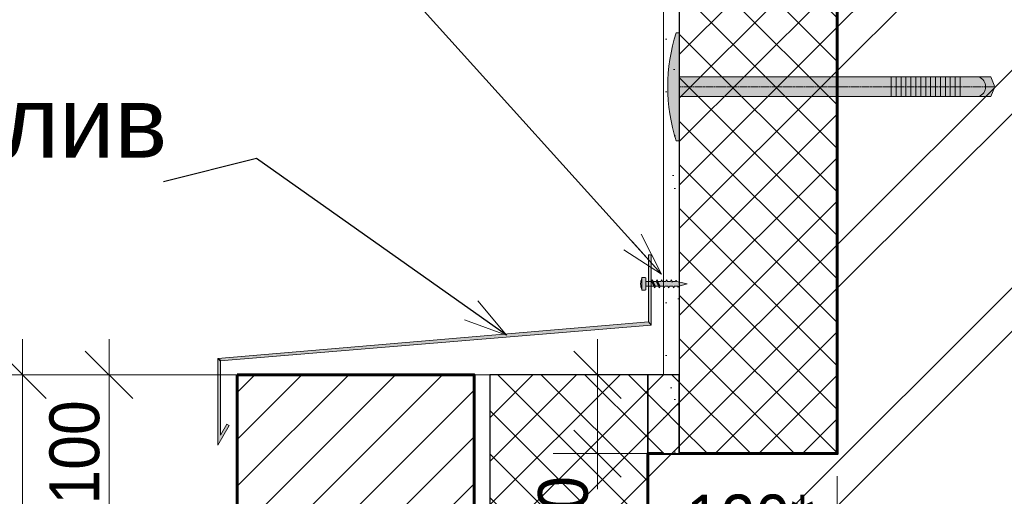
# Model space of a CAD drawing. Header units: millimetres. Extents: x 807321 to 843339, y 429826 to 458563.
# Tile 13 of 18: x 838046 to 838669, y 446008 to 446311. Entities that reach past the tile are written whole.
import ezdxf

# ---------------------------------------------------------------- set-up
doc = ezdxf.new("R2010")
doc.units = ezdxf.units.MM
doc.header["$MEASUREMENT"] = 0
doc.set_wipeout_variables(frame=1)
for name, pattern in [('GESTRICHELT', [0.75, 0.5, -0.25]), ('Wipeout_Contour', [1000, 0, -1000]), ('Разомкнутая', [158.74999523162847, 95.24999856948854, -63.49999666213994])]:
    doc.linetypes.add(name, pattern=pattern)
for name, color, linetype, lineweight in [('- 2D четрежи_Ном._пера__1', 7, 'Continuous', 15), ('- 2D четрежи_Ном._пера__19', 255, 'Continuous', 0), ('- 2D четрежи_Ном._пера__21', 7, 'Continuous', 30), ('1 Молдинги_Ном._пера__1', 7, 'Continuous', 15), ('1 Молдинги_Ном._пера__41', 7, 'Continuous', 60), ('1_Утеплитель_Ном._пера__1', 7, 'Continuous', 15), ('1_Утеплитель_Ном._пера__120', 7, 'Continuous', 5), ('Аннотация - Выносная Надпись.Фасад фрагмент_Ном._пера__1', 7, 'Continuous', 15), ('Конструктив - Стены Несущие_Ном._пера__1', 7, 'Continuous', 15), ('Конструктив - Стены Несущие_Ном._пера__120', 7, 'Continuous', 5), ('Конструктив - Стены Несущие_Ном._пера__41', 7, 'Continuous', 60), ('Новый_Конструктив - Стены Несущие_Ном._пера__1', 7, 'Continuous', 15), ('Новый_Конструктив - Стены Несущие_Ном._пера__21', 7, 'Continuous', 30), ('Размер - Общий_Ном._пера__1', 7, 'Continuous', 15), ('Размер - Отметка Уровня_Ном._пера__120', 7, 'Continuous', 5)]:
    doc.layers.add(name, color=color, linetype=linetype, lineweight=lineweight)
for name, color, linetype in [('1_Утеплитель', 7, 'Continuous'), ('Конструктив - Стены Несущие', 7, 'Continuous'), ('Размер - Общий', 7, 'Continuous')]:
    doc.layers.add(name, color=color, linetype=linetype)
doc.layers.add('Конструктив - Стены Несущие_Ном._пера__81', color=7, linetype='Continuous', lineweight=20, true_color=0x6a6a6a)
doc.layers.add('Новый_Конструктив - Стены Несущие_Ном._пера__62', color=7, linetype='Continuous', lineweight=25, true_color=0xaaaaaa)
doc.styles.add('СГЕНЕРИР_СТИЛЬ_1', font='arial.ttf')
doc.styles.add('СГЕНЕРИР_СТИЛЬ_2', font='arial.ttf', dxfattribs={"width": 0.9})
doc.styles.add('СГЕНЕРИР_СТИЛЬ_3', font='arial.ttf', dxfattribs={"width": 0.9})
doc.dimstyles.new('СГЕНЕРИР_СТИЛЬ__1', dxfattribs={"dimtxt": 31.49999856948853, "dimasz": 28.5, "dimexe": 0.18, "dimexo": 200, "dimgap": 0, "dimtad": 1, "dimdec": 0, "dimzin": 0, "dimdsep": 46, "dimtxsty": 'СГЕНЕРИР_СТИЛЬ_3', "dimblk": 'ARROWHEAD_6', "dimblk1": 'ARROWHEAD_6', "dimblk2": 'ARROWHEAD_6', "dimcen": 0.09, "dimclrd": 7, "dimclre": 7, "dimclrt": 7, "dimazin": 0, "dimtfac": 1, "dimtdec": 4, "dimtmove": 0, "dimatfit": 3, "dimfxl": 1, "dimtolj": 1, "dimtzin": 0, "dimarcsym": 0})
doc.dimstyles.new('СГЕНЕРИР_СТИЛЬ__10', dxfattribs={"dimtxt": 0.18, "dimasz": 27.36, "dimexe": 0.18, "dimexo": 0.0625, "dimgap": 0, "dimtad": 0, "dimtih": 1, "dimtoh": 1, "dimdec": 4, "dimzin": 0, "dimdsep": 46, "dimcen": 0.09, "dimadec": 0, "dimazin": 0, "dimtfac": 1, "dimtdec": 4, "dimtmove": 0, "dimatfit": 3, "dimldrblk": 'ARROWHEAD_3', "dimfxl": 1, "dimtolj": 1, "dimtzin": 0, "dimarcsym": 0})
doc.dimstyles.new('СГЕНЕРИР_СТИЛЬ__2', dxfattribs={"dimtxt": 31.49999856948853, "dimasz": 28.5, "dimexe": 0.18, "dimexo": 50, "dimgap": 0, "dimtad": 1, "dimdec": 0, "dimzin": 0, "dimdsep": 46, "dimtxsty": 'СГЕНЕРИР_СТИЛЬ_3', "dimblk": 'ARROWHEAD_6', "dimblk1": 'ARROWHEAD_6', "dimblk2": 'ARROWHEAD_6', "dimcen": 0.09, "dimclrd": 7, "dimclre": 7, "dimclrt": 7, "dimazin": 0, "dimtfac": 1, "dimtdec": 4, "dimtmove": 0, "dimatfit": 3, "dimfxl": 1, "dimtolj": 1, "dimtzin": 0, "dimarcsym": 0})
doc.dimstyles.new('СГЕНЕРИР_СТИЛЬ__3', dxfattribs={"dimtxt": 31.49999856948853, "dimasz": 28.5, "dimexe": 0.18, "dimexo": 50, "dimgap": 0, "dimtad": 1, "dimtih": 1, "dimtoh": 1, "dimdec": 0, "dimzin": 0, "dimdsep": 46, "dimtxsty": 'СГЕНЕРИР_СТИЛЬ_3', "dimblk": 'ARROWHEAD_6', "dimblk1": 'ARROWHEAD_6', "dimblk2": 'ARROWHEAD_6', "dimcen": 0.09, "dimclrd": 7, "dimclre": 7, "dimclrt": 7, "dimazin": 0, "dimtfac": 1, "dimtdec": 4, "dimtmove": 2, "dimatfit": 3, "dimfxl": 1, "dimtolj": 1, "dimtzin": 0, "dimarcsym": 0})
pattern_1 = [(44.99999999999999, (0, 52.5), (-16.70539770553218, 16.70539770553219), [0, -15.75, 0, -23.625]), (109.9999999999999, (52.5, 52.5), (22.20023816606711, 8.080225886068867), [0, -11.55, 0, -19.95])]
pattern_2 = [(44.99999999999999, (0, 0), (-13.78858172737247, 13.78858172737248), []), (135.0000000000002, (0, 0), (13.78858172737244, 13.78858172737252), [])]

# ---------------------------------------------------------------- blocks, each defined once
blk = doc.blocks.new('*D8')
at = {"layer": 'Размер - Общий_Ном._пера__1', "color": 7, "linetype": 'Continuous', "lineweight": 15, "transparency": 16777216}
for p, q in [((838047.4397557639, 446085.5419326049), (838047.4397557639, 446108.0419326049)), ((838062.4397557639, 446070.5419326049), (838032.4397557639, 446100.5419326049)), ((838247.4397557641, 446085.5419326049), (838019.3147557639, 446085.5419326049)), ((838047.4397557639, 445785.5418289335), (838047.4397557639, 446085.5419326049)), ((838032.4397557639, 445800.5418289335), (838062.4397557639, 445770.5418289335)), ((838247.4397557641, 445785.5418289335), (838019.3147557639, 445785.5418289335)), ((838047.4397557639, 445763.0418289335), (838047.4397557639, 445785.5418289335))]:
    blk.add_line(p, q, dxfattribs=at)
at = {"layer": 'Размер - Общий_Ном._пера__1', "color": 7, "lineweight": 15, "transparency": 16777216, "insert": (838041.6881491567, 445903.1070060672), "char_height": 31.49999856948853, "attachment_point": 7, "rotation": 90, "style": 'СГЕНЕРИР_СТИЛЬ_2'}
blk.add_mtext('\\A1;300', dxfattribs=at)
blk = doc.blocks.new('ARROWHEAD_6')
at = {"color": 0, "linetype": 'Continuous', "lineweight": 0}
for p, q in [((-0.5, -0.5), (0.5, 0.5)), ((0, 0), (-1, 0))]:
    blk.add_line(p, q, dxfattribs=at)
blk = doc.blocks.new('*D12')
at = {"layer": 'Размер - Общий_Ном._пера__1', "color": 7, "linetype": 'Continuous', "lineweight": 15, "transparency": 16777216}
for p, q in [((838102.2649905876, 446085.5419326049), (838102.2649905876, 446108.0419326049)), ((838117.2649905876, 446070.5419326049), (838087.2649905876, 446100.5419326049)), ((838152.2649905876, 446085.5419326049), (838074.1399905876, 446085.5419326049)), ((838102.2649905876, 445985.9085556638), (838102.2649905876, 446085.5419326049)), ((838087.2649905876, 446000.9085556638), (838117.2649905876, 445970.9085556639)), ((838152.2649905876, 445985.9085556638), (838074.1399905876, 445985.9085556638))]:
    blk.add_line(p, q, dxfattribs=at)
at = {"layer": 'Размер - Общий_Ном._пера__1', "color": 7, "lineweight": 15, "transparency": 16777216, "insert": (838096.4922902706, 446003.2903694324), "char_height": 31.49999856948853, "attachment_point": 7, "rotation": 90, "style": 'СГЕНЕРИР_СТИЛЬ_2'}
blk.add_mtext('\\A1;100', dxfattribs=at)
blk = doc.blocks.new('*D13')
at = {"layer": 'Размер - Общий_Ном._пера__1', "color": 7, "linetype": 'Continuous', "lineweight": 15, "transparency": 16777216}
for p, q in [((838443.4054984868, 445943.1929684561), (838443.4054984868, 446021.3179684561)), ((838563.4054987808, 445943.1929684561), (838563.4054987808, 446021.3179684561)), ((838458.4054984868, 445986.3179684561), (838428.4054984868, 445956.3179684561)), ((838548.4054987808, 445956.3179684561), (838578.4054987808, 445986.3179684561)), ((838420.9054984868, 445971.3179684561), (838443.4054984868, 445971.3179684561)), ((838443.4054984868, 445971.3179684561), (838563.4054987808, 445971.3179684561)), ((838563.4054987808, 445971.3179684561), (838585.9054987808, 445971.3179684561))]:
    blk.add_line(p, q, dxfattribs=at)
at = {"layer": 'Размер - Общий_Ном._пера__1', "color": 7, "lineweight": 15, "transparency": 16777216, "insert": (838467.532794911, 445977.6478118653), "char_height": 31.49999856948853, "attachment_point": 7, "style": 'СГЕНЕРИР_СТИЛЬ_2'}
blk.add_mtext('\\A1;120*', dxfattribs=at)
blk = doc.blocks.new('*D14')
at = {"layer": 'Размер - Общий_Ном._пера__1', "color": 7, "linetype": 'Continuous', "lineweight": 15, "transparency": 16777216}
for p, q in [((838411.632549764, 446085.5419326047), (838411.632549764, 446108.0419326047)), ((838426.632549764, 446070.5419326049), (838396.632549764, 446100.5419326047)), ((838461.632549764, 446085.5419326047), (838383.507549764, 446085.5419326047)), ((838411.632549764, 446035.5419326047), (838411.632549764, 446085.5419326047)), ((838396.632549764, 446050.5419326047), (838426.632549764, 446020.5419326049)), ((838461.632549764, 446035.5419326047), (838383.507549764, 446035.5419326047)), ((838411.632549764, 446013.0419326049), (838411.632549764, 446035.5419326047))]:
    blk.add_line(p, q, dxfattribs=at)
at = {"layer": 'Размер - Общий_Ном._пера__1', "color": 7, "lineweight": 15, "transparency": 16777216, "insert": (838405.859849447, 445977.2954325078), "char_height": 31.49999856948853, "attachment_point": 7, "rotation": 90, "style": 'СГЕНЕРИР_СТИЛЬ_2'}
blk.add_mtext('\\A1;50', dxfattribs=at)
blk = doc.blocks.new('ARROWHEAD_3')
at = {"color": 0, "linetype": 'Continuous', "lineweight": 0}
blk.add_line((0, 0), (-1, 0), dxfattribs=at)
at = {"color": 0, "linetype": 'Continuous', "lineweight": 0, "flags": 128}
blk.add_lwpolyline([(-1, 0.2679), (0, 0), (-1, -0.2679)], dxfattribs=at)

msp = doc.modelspace()

# ---------------------------------------------------------------- hatches: boundary and pattern name
at = {"layer": '- 2D четрежи_Ном._пера__21', "linetype": 'Continuous', "lineweight": 0, "true_color": 0x3f3f3f}
for points in [[(838443.8645037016, 446119.021376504), (838443.8645037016, 446161.4925507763), (838445.5832517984, 446161.4925507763), (838445.583252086, 446117.038220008)], [(838171.1591060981, 446095.8483450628), (838172.6332107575, 446094.4173971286), (838445.583252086, 446117.038220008), (838443.8645037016, 446119.021376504)], [(838171.1591060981, 446095.8483450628), (838171.1591060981, 446040.8280096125), (838178.4179754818, 446053.3678354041), (838176.9304710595, 446054.2288988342), (838172.8778561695, 446047.2279369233), (838172.8778561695, 446094.722958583)]]:
    msp.add_hatch(color=250, dxfattribs=at).paths.add_polyline_path(points)
at = {"layer": 'Конструктив - Стены Несущие_Ном._пера__81', "linetype": 'Continuous', "lineweight": 20, "true_color": 0x6a6a6a}
h = msp.add_hatch(dxfattribs=at)
h.set_pattern_fill('ЛИНИИ_НАКЛОННЫЕ_ДВОЙНЫЕ__28', color=251, style=0, pattern_type=2)
h.set_pattern_definition([(44.99999999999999, (0, 0), (-68.94290863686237, 68.94290863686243), []), (44.99999999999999, (-13.78858172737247, 13.78858172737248), (-68.94290863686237, 68.94290863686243), [])])
h.paths.add_polyline_path([(838563.4055028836, 446505.9496122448), (838563.4054987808, 446035.5419326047), (838443.4054984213, 446035.5419323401), (838443.4055004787, 445103.0204114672), (839203.4055019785, 445077.5455510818), (839203.4055019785, 446505.9496122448)])

# ---------------------------------------------------------------- linework, layer by layer
at = {"layer": '- 2D четрежи_Ном._пера__1', "color": 7, "linetype": 'Continuous', "lineweight": 15}
for p, q in [((838597.5618340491, 446261.9273994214), (838597.5618340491, 446274.4073994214)), ((838600.6818340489, 446261.9273994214), (838600.6818340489, 446274.4073994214)), ((838603.8018340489, 446261.9273994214), (838603.8018340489, 446274.4073994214)), ((838606.921834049, 446261.9273994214), (838606.921834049, 446274.4073994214)), ((838610.0418340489, 446261.9273994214), (838610.0418340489, 446274.4073994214)), ((838613.1618340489, 446261.9273994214), (838613.1618340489, 446274.4073994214)), ((838616.281834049, 446261.9273994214), (838616.281834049, 446274.4073994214)), ((838619.401834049, 446261.9273994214), (838619.401834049, 446274.4073994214)), ((838622.5218340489, 446261.9273994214), (838622.5218340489, 446274.4073994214)), ((838625.6418340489, 446261.9273994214), (838625.6418340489, 446274.4073994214)), ((838628.761834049, 446261.9273994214), (838628.761834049, 446274.4073994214)), ((838631.881834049, 446261.9273994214), (838631.881834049, 446274.4073994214)), ((838635.0018340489, 446261.9273994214), (838635.0018340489, 446274.4073994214)), ((838638.1218340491, 446261.9273994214), (838638.1218340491, 446274.4073994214)), ((838641.2418340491, 446261.9273994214), (838641.2418340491, 446274.4073994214)), ((838439.7646862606, 446146.9684543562), (838439.7646862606, 446139.4128988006)), ((838442.2790408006, 446144.5906765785), (838442.2790408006, 446141.7906765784)), ((838445.7771384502, 446144.5906765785), (838447.8213119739, 446140.5906765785)), ((838446.2382346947, 446145.7906765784), (838448.2824082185, 446141.7906765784)), ((838446.2382346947, 446145.7906765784), (838447.8213119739, 446140.5906765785))]:
    msp.add_line(p, q, dxfattribs=at)
at = {"layer": '- 2D четрежи_Ном._пера__1', "color": 7, "linetype": 'Continuous', "lineweight": 15, "flags": 128}
for points in [[(838443.8645037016, 446119.021376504), (838443.8645037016, 446161.4925507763), (838445.5832517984, 446161.4925507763), (838445.583252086, 446117.038220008)], [(838171.1591060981, 446095.8483450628), (838172.6332107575, 446094.4173971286), (838445.583252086, 446117.038220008), (838443.8645037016, 446119.021376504)], [(838171.1591060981, 446095.8483450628), (838171.1591060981, 446040.8280096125), (838178.4179754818, 446053.3678354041), (838176.9304710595, 446054.2288988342), (838172.8778561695, 446047.2279369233), (838172.8778561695, 446094.722958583)]]:
    msp.add_lwpolyline(points, close=True, dxfattribs=at)
at = {"layer": '- 2D четрежи_Ном._пера__1', "color": 7, "linetype": 'Continuous', "lineweight": 15}
msp.add_arc((838650.6974433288, 446268.1740153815), 6.675264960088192, 290.6445890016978, 69.03563399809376, dxfattribs=at)
at = {"layer": '1 Молдинги_Ном._пера__1', "color": 7, "linetype": 'Continuous', "lineweight": 15}
for p, q in [((838183.4054995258, 446085.5419326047), (838183.4054995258, 445984.9085556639)), ((838333.4054987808, 446085.5419326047), (838183.4054995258, 446085.5419326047))]:
    msp.add_line(p, q, dxfattribs=at)
at = {"layer": 'Конструктив - Стены Несущие_Ном._пера__1', "color": 7, "linetype": 'Continuous', "lineweight": 15}
msp.add_line((838443.4054984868, 446035.5419326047), (838443.4055000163, 445103.0204114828), dxfattribs=at)
at = {"layer": 'Конструктив - Стены Несущие_Ном._пера__41', "color": 7, "linetype": 'Continuous', "lineweight": 60, "flags": 128}
msp.add_lwpolyline([(838563.4055028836, 446505.9496122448), (838563.4054987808, 446035.5419326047), (838443.4054984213, 446035.5419323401), (838443.4055004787, 445103.0204114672), (839203.4055019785, 445077.5455510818), (839203.4055019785, 446505.9496122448)], close=True, dxfattribs=at)
at = {"layer": 'Новый_Конструктив - Стены Несущие_Ном._пера__1', "color": 7, "linetype": 'Continuous', "lineweight": 15}
msp.add_line((838563.4055044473, 446505.9496122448), (838563.4055044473, 446035.5419326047), dxfattribs=at)
at = {"layer": 'Размер - Отметка Уровня_Ном._пера__120', "color": 7, "linetype": 'Разомкнутая', "lineweight": 5}
msp.add_line((838333.4054987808, 446085.5419326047), (838343.405487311, 446085.5419326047), dxfattribs=at)

# ---------------------------------------------------------------- texts
at = {"layer": 'Аннотация - Выносная Надпись.Фасад фрагмент_Ном._пера__1', "color": 7, "linetype": 'Continuous', "lineweight": 15, "insert": (838047.7369024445, 446222.6049743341), "char_height": 45, "attachment_point": 8, "style": 'СГЕНЕРИР_СТИЛЬ_1'}
msp.add_mtext('\\A1;Отлив', dxfattribs=at)

# ---------------------------------------------------------------- dimensions: what is measured, and where the dimension line sits
at = {"layer": 'Размер - Общий', "color": 7, "linetype": 'Continuous', "lineweight": 15}
dim = msp.add_linear_dim(base=(838102.2649905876, 446085.5419326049), p1=(838183.6237319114, 445985.9085556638), p2=(838183.6237319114, 446085.5419326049), angle=90, dimstyle='СГЕНЕРИР_СТИЛЬ__2', dxfattribs=at)
dim.commit()
dim.dimension.update_dxf_attribs({"geometry": '*D12', "text_midpoint": (838080.2149919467, 446039.2490367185), "dimtype": 160, "text_rotation": 90})

# ---------------------------------------------------------------- leaders
at = {"layer": 'Аннотация - Выносная Надпись.Фасад фрагмент_Ном._пера__1', "color": 7, "linetype": 'Continuous', "lineweight": 15, "annotation_type": 0, "has_hookline": 1, "hookline_direction": 1, "text_width": 177.3908594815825}
msp.add_leader([(838353.89957624, 446110.6281676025), (838195.5701456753, 446222.6049743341), (838136.8279024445, 446207.9296862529)], dimstyle='СГЕНЕРИР_СТИЛЬ__10', dxfattribs=at)

# ---------------------------------------------------------------- wipeouts: each hides what was drawn before it
at = {"color": 254, "linetype": 'Wipeout_Contour', "lineweight": 0, "ltscale": 3797567.648478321}
msp.add_wipeout([(838333.4054987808, 446035.5419326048), (838333.4054987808, 445106.70756236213), (838343.4055024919, 445106.372366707), (838343.4055024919, 446035.5419326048)], dxfattribs=at).dxf.layer = '1_Утеплитель'

# ---------------------------------------------------------------- next in the draw order: hatches: boundary and pattern name
at = {"layer": '1 Молдинги_Ном._пера__1', "linetype": 'Continuous', "lineweight": 15}
h = msp.add_hatch(dxfattribs=at)
h.set_pattern_fill('ОГНЕУПОРНАЯ_ЗАЩИТА_0001', style=0, pattern_type=2)
h.set_pattern_definition([(44.99999999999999, (0, 0), (-14.84924215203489, 14.8492421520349), [])])
h.paths.add_polyline_path([(838183.4054995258, 446085.5419326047), (838183.4054995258, 445985.8951541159), (838233.6343951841, 445985.895113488), (838233.6149276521, 445885.5418929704), (838283.4054945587, 445885.5419335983), (838283.4054945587, 445785.541934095), (838333.4054987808, 445785.541934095), (838333.4054987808, 446085.5419326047)])
at = {"layer": '1_Утеплитель_Ном._пера__120', "linetype": 'Continuous', "lineweight": 5}
h = msp.add_hatch(dxfattribs=at)
h.set_pattern_fill('ШТУКАТУРКА__ГИПС_01_0001', style=0, pattern_type=2)
h.set_pattern_definition(pattern_1)
h.paths.add_polyline_path([(838333.4054987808, 446035.5419326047), (838333.4054987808, 445106.7075623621), (838343.4055024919, 445106.372366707), (838343.4055024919, 446035.5419326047)])
at = {"layer": 'Новый_Конструктив - Стены Несущие_Ном._пера__62', "linetype": 'Continuous', "lineweight": 25, "true_color": 0xaaaaaa}
h = msp.add_hatch(dxfattribs=at)
h.set_pattern_fill('БЛОКИ_БЕТОННЫЕ_0001', color=253, style=0, pattern_type=2)
h.set_pattern_definition(pattern_2)
h.paths.add_polyline_path([(838343.405487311, 446085.5419326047), (838343.405487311, 445106.3723672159), (838443.4054930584, 445103.020411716), (838443.405498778, 446085.5419326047)])

# ---------------------------------------------------------------- next in the draw order: linework, layer by layer
at = {"layer": '1 Молдинги_Ном._пера__1', "color": 7, "linetype": 'Continuous', "lineweight": 15}
msp.add_line((838333.4054987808, 446085.5419326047), (838333.4054987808, 445934.9085556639), dxfattribs=at)
at = {"layer": '1 Молдинги_Ном._пера__41', "color": 7, "linetype": 'Continuous', "lineweight": 60, "flags": 128}
msp.add_lwpolyline([(838183.4054995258, 446085.5419326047), (838183.4054995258, 445985.8951541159), (838233.6343951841, 445985.895113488), (838233.6149276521, 445885.5418929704), (838283.4054945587, 445885.5419335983), (838283.4054945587, 445785.541934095), (838333.4054987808, 445785.541934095), (838333.4054987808, 446085.5419326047)], close=True, dxfattribs=at)
at = {"layer": '1_Утеплитель_Ном._пера__1', "color": 7, "linetype": 'Continuous', "lineweight": 15}
msp.add_line((838343.4054987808, 446035.5419326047), (838343.4054987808, 445106.3723668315), dxfattribs=at)
at = {"layer": 'Новый_Конструктив - Стены Несущие_Ном._пера__21', "color": 7, "linetype": 'Continuous', "lineweight": 30, "flags": 128}
msp.add_lwpolyline([(838343.405487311, 446085.5419326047), (838343.405487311, 445106.3723672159), (838443.4054930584, 445103.020411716), (838443.405498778, 446085.5419326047)], close=True, dxfattribs=at)

# ---------------------------------------------------------------- next in the draw order: dimensions: what is measured, and where the dimension line sits
at = {"layer": 'Размер - Общий', "color": 7, "linetype": 'Continuous', "lineweight": 15}
dim = msp.add_linear_dim(base=(838047.4397557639, 446085.5419326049), p1=(838333.4055720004, 445785.5418289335), p2=(838183.6237319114, 446085.5419326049), angle=90, dimstyle='СГЕНЕРИР_СТИЛЬ__1', dxfattribs=at)
dim.commit()
dim.dimension.update_dxf_attribs({"geometry": '*D8', "text_midpoint": (838025.3897571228, 445939.0656733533), "dimtype": 160, "text_rotation": 90})

# ---------------------------------------------------------------- next in the draw order: wipeouts: each hides what was drawn before it
at = {"color": 254, "linetype": 'Wipeout_Contour', "lineweight": 0, "ltscale": 3799305.450816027}
msp.add_wipeout([(838453.4055044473, 446505.9496122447), (838453.4055044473, 446035.5419326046), (838463.4054799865, 446035.5419326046), (838463.4054799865, 446505.9496122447)], dxfattribs=at).dxf.layer = 'Конструктив - Стены Несущие'

# ---------------------------------------------------------------- next in the draw order: hatches: boundary and pattern name
at = {"layer": '- 2D четрежи_Ном._пера__19', "linetype": 'Continuous', "lineweight": 0}
h = msp.add_hatch(color=255, dxfattribs=at)
edge = h.paths.add_edge_path()
edge.add_line((838461.4220081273, 446302.4041250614), (838463.4055044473, 446302.4041250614))
edge.add_line((838463.4055044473, 446302.4041250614), (838463.4055044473, 446274.4073994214))
edge.add_line((838463.4055044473, 446274.4073994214), (838660.7144573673, 446274.4073994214))
edge.add_line((838660.7144573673, 446274.4073994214), (838663.1588510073, 446268.1673994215))
edge.add_line((838663.1588510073, 446268.1673994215), (838660.7144573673, 446261.9273994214))
edge.add_line((838660.7144573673, 446261.9273994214), (838463.4055044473, 446261.9273994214))
edge.add_line((838463.4055044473, 446261.9273994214), (838463.4055044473, 446233.9306737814))
edge.add_line((838463.4055044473, 446233.9306737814), (838461.4220081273, 446233.9306737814))
edge.add_arc((838567.4788352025, 446268.1673994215), 111.4459687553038, 162.1091466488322, 197.8908533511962, ccw=False)
h = msp.add_hatch(color=255, dxfattribs=at)
edge = h.paths.add_edge_path()
edge.add_line((838468.2790408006, 446143.1906765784), (838463.2824082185, 446141.7906765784))
edge.add_line((838463.2824082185, 446141.7906765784), (838462.6995367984, 446140.9906765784))
edge.add_line((838462.6995367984, 446140.9906765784), (838462.2585630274, 446141.7906765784))
edge.add_line((838462.2585630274, 446141.7906765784), (838460.2824082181, 446141.7906765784))
edge.add_line((838460.2824082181, 446141.7906765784), (838459.8213119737, 446140.5906765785))
edge.add_line((838459.8213119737, 446140.5906765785), (838459.2080599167, 446141.7906765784))
edge.add_line((838459.2080599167, 446141.7906765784), (838457.2824082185, 446141.7906765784))
edge.add_line((838457.2824082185, 446141.7906765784), (838456.8213119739, 446140.5906765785))
edge.add_line((838456.8213119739, 446140.5906765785), (838456.2080599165, 446141.7906765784))
edge.add_line((838456.2080599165, 446141.7906765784), (838454.2824082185, 446141.7906765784))
edge.add_line((838454.2824082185, 446141.7906765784), (838453.8213119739, 446140.5906765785))
edge.add_line((838453.8213119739, 446140.5906765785), (838453.2080599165, 446141.7906765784))
edge.add_line((838453.2080599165, 446141.7906765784), (838451.2824082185, 446141.7906765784))
edge.add_line((838451.2824082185, 446141.7906765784), (838450.8213119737, 446140.5906765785))
edge.add_line((838450.8213119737, 446140.5906765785), (838450.2080599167, 446141.7906765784))
edge.add_line((838450.2080599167, 446141.7906765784), (838448.2824082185, 446141.7906765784))
edge.add_line((838448.2824082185, 446141.7906765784), (838447.8213119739, 446140.5906765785))
edge.add_line((838447.8213119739, 446140.5906765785), (838447.2080599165, 446141.7906765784))
edge.add_line((838447.2080599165, 446141.7906765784), (838442.2790408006, 446141.7906765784))
edge.add_line((838442.2790408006, 446141.7906765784), (838442.2790408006, 446139.5906765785))
edge.add_arc((838441.8790408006, 446139.5906765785), 0.4000000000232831, -90, 0, ccw=False)
edge.add_line((838441.8790408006, 446139.1906765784), (838440.1230088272, 446139.1906765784))
edge.add_arc((838440.1230088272, 446139.5906765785), 0.4000000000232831, 206.3877999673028, 270, ccw=False)
edge.add_arc((838447.3790408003, 446143.1906765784), 8.49999999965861, 153.6122000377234, 206.387799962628, ccw=False)
edge.add_arc((838440.1230088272, 446146.7906765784), 0.4000000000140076, 90, 153.6122000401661, ccw=False)
edge.add_line((838440.1230088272, 446147.1906765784), (838441.8790408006, 446147.1906765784))
edge.add_arc((838441.8790408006, 446146.7906765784), 0.4000000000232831, 0, 90, ccw=False)
edge.add_line((838442.2790408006, 446146.7906765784), (838442.2790408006, 446144.5906765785))
edge.add_line((838442.2790408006, 446144.5906765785), (838445.7771384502, 446144.5906765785))
edge.add_line((838445.7771384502, 446144.5906765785), (838446.2382346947, 446145.7906765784))
edge.add_line((838446.2382346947, 446145.7906765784), (838446.8514867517, 446144.5906765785))
edge.add_line((838446.8514867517, 446144.5906765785), (838448.7771384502, 446144.5906765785))
edge.add_line((838448.7771384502, 446144.5906765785), (838449.2382346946, 446145.7906765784))
edge.add_line((838449.2382346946, 446145.7906765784), (838449.8514867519, 446144.5906765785))
edge.add_line((838449.8514867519, 446144.5906765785), (838451.7771384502, 446144.5906765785))
edge.add_line((838451.7771384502, 446144.5906765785), (838452.2382346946, 446145.7906765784))
edge.add_line((838452.2382346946, 446145.7906765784), (838452.8514867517, 446144.5906765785))
edge.add_line((838452.8514867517, 446144.5906765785), (838454.7771384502, 446144.5906765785))
edge.add_line((838454.7771384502, 446144.5906765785), (838455.2382346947, 446145.7906765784))
edge.add_line((838455.2382346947, 446145.7906765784), (838455.8514867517, 446144.5906765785))
edge.add_line((838455.8514867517, 446144.5906765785), (838457.7771384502, 446144.5906765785))
edge.add_line((838457.7771384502, 446144.5906765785), (838458.2382346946, 446145.7906765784))
edge.add_line((838458.2382346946, 446145.7906765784), (838458.8514867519, 446144.5906765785))
edge.add_line((838458.8514867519, 446144.5906765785), (838460.7771384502, 446144.5906765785))
edge.add_line((838460.7771384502, 446144.5906765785), (838461.3600098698, 446145.3906765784))
edge.add_line((838461.3600098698, 446145.3906765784), (838461.787209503, 446144.5906765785))
edge.add_line((838461.787209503, 446144.5906765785), (838468.2790408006, 446143.1906765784))
at = {"layer": 'Конструктив - Стены Несущие_Ном._пера__120', "linetype": 'Continuous', "lineweight": 5}
h = msp.add_hatch(dxfattribs=at)
h.set_pattern_fill('ШТУКАТУРКА__ГИПС_01_0001', style=0, pattern_type=2)
h.set_pattern_definition(pattern_1)
h.paths.add_polyline_path([(838453.4055044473, 446505.9496122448), (838453.4055044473, 446035.5419326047), (838463.4054799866, 446035.5419326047), (838463.4054799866, 446505.9496122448)])
at = {"layer": 'Новый_Конструктив - Стены Несущие_Ном._пера__62', "linetype": 'Continuous', "lineweight": 25, "true_color": 0xaaaaaa}
h = msp.add_hatch(dxfattribs=at)
h.set_pattern_fill('БЛОКИ_БЕТОННЫЕ_0001', color=253, style=0, pattern_type=2)
h.set_pattern_definition(pattern_2)
h.paths.add_polyline_path([(838463.4054984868, 446505.9496122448), (838463.4054984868, 446035.5419326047), (838563.4054987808, 446035.5419326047), (838563.4055015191, 446505.9496122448)])
h = msp.add_hatch(dxfattribs=at)
h.set_pattern_fill('БЛОКИ_БЕТОННЫЕ_0001', color=253, style=0, pattern_type=2)
h.set_pattern_definition(pattern_2)
h.paths.add_polyline_path([(838443.405498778, 446085.5419326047), (838443.405498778, 446035.5419326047), (838463.4055043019, 446035.5419326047), (838463.4055045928, 446085.5419326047)])

# ---------------------------------------------------------------- next in the draw order: linework, layer by layer
at = {"layer": '- 2D четрежи_Ном._пера__1', "color": 7, "linetype": 'Continuous', "lineweight": 15}
for p, q in [((838463.4055044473, 446261.9273994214), (838463.4055044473, 446274.4073994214)), ((838448.7771384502, 446144.5906765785), (838450.8213119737, 446140.5906765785)), ((838449.2382346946, 446145.7906765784), (838451.2824082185, 446141.7906765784)), ((838449.2382346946, 446145.7906765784), (838450.8213119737, 446140.5906765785))]:
    msp.add_line(p, q, dxfattribs=at)
at = {"layer": '- 2D четрежи_Ном._пера__1', "color": 7, "linetype": 'GESTRICHELT', "lineweight": 15}
msp.add_line((838463.4055044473, 446268.1673994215), (838663.1588510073, 446268.1673994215), dxfattribs=at)
at = {"layer": '- 2D четрежи_Ном._пера__1', "color": 7, "linetype": 'Continuous', "lineweight": 15, "flags": 128}
for points in [[(838461.4220081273, 446302.4041250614), (838463.4055044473, 446302.4041250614), (838463.4055044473, 446274.4073994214), (838660.7144573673, 446274.4073994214), (838663.1588510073, 446268.1673994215), (838660.7144573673, 446261.9273994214), (838463.4055044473, 446261.9273994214), (838463.4055044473, 446233.9306737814), (838461.4220081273, 446233.9306737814, -0.1574082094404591)], [(838468.2790408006, 446143.1906765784), (838463.2824082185, 446141.7906765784), (838462.6995367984, 446140.9906765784), (838462.2585630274, 446141.7906765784), (838460.2824082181, 446141.7906765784), (838459.8213119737, 446140.5906765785), (838459.2080599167, 446141.7906765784), (838457.2824082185, 446141.7906765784), (838456.8213119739, 446140.5906765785), (838456.2080599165, 446141.7906765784), (838454.2824082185, 446141.7906765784), (838453.8213119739, 446140.5906765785), (838453.2080599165, 446141.7906765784), (838451.2824082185, 446141.7906765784), (838450.8213119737, 446140.5906765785), (838450.2080599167, 446141.7906765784), (838448.2824082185, 446141.7906765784), (838447.8213119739, 446140.5906765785), (838447.2080599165, 446141.7906765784), (838442.2790408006, 446141.7906765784), (838442.2790408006, 446139.5906765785, -0.414213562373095), (838441.8790408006, 446139.1906765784), (838440.1230088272, 446139.1906765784, -0.2849150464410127), (838439.7646862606, 446139.4128988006, -0.2344355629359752), (838439.7646862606, 446146.9684543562, -0.2849150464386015), (838440.1230088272, 446147.1906765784), (838441.8790408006, 446147.1906765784, -0.414213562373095), (838442.2790408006, 446146.7906765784), (838442.2790408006, 446144.5906765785), (838445.7771384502, 446144.5906765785), (838446.2382346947, 446145.7906765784), (838446.8514867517, 446144.5906765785), (838448.7771384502, 446144.5906765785), (838449.2382346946, 446145.7906765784), (838449.8514867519, 446144.5906765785), (838451.7771384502, 446144.5906765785), (838452.2382346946, 446145.7906765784), (838452.8514867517, 446144.5906765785), (838454.7771384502, 446144.5906765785), (838455.2382346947, 446145.7906765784), (838455.8514867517, 446144.5906765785), (838457.7771384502, 446144.5906765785), (838458.2382346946, 446145.7906765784), (838458.8514867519, 446144.5906765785), (838460.7771384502, 446144.5906765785), (838461.3600098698, 446145.3906765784), (838461.787209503, 446144.5906765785)]]:
    msp.add_lwpolyline(points, format="xyb", close=True, dxfattribs=at)
at = {"layer": '1 Молдинги_Ном._пера__1', "color": 7, "linetype": 'Continuous', "lineweight": 15}
msp.add_line((838543.4054987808, 446035.5419326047), (838443.4054984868, 446035.5419326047), dxfattribs=at)
at = {"layer": 'Конструктив - Стены Несущие_Ном._пера__1', "color": 7, "linetype": 'Continuous', "lineweight": 15}
for p, q in [((838453.4055044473, 446505.9496122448), (838453.4055044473, 446085.5419326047)), ((838463.4055044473, 446505.9496122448), (838463.4055044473, 446085.5419326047))]:
    msp.add_line(p, q, dxfattribs=at)
at = {"layer": 'Новый_Конструктив - Стены Несущие_Ном._пера__21', "color": 7, "linetype": 'Continuous', "lineweight": 30, "flags": 128}
for points in [[(838463.4054984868, 446505.9496122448), (838463.4054984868, 446035.5419326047), (838563.4054987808, 446035.5419326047), (838563.4055015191, 446505.9496122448)], [(838443.405498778, 446085.5419326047), (838443.405498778, 446035.5419326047), (838463.4055043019, 446035.5419326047), (838463.4055045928, 446085.5419326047)]]:
    msp.add_lwpolyline(points, close=True, dxfattribs=at)

# ---------------------------------------------------------------- next in the draw order: dimensions: what is measured, and where the dimension line sits
at = {"layer": 'Размер - Общий', "color": 7, "linetype": 'Continuous', "lineweight": 15}
dim = msp.add_linear_dim(base=(838411.632549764, 446085.5419326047), p1=(838443.4054984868, 446035.5419326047), p2=(838443.405498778, 446085.5419326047), angle=90, dimstyle='СГЕНЕРИР_СТИЛЬ__2', dxfattribs=at)
dim.commit()
dim.dimension.update_dxf_attribs({"geometry": '*D14', "text_midpoint": (838389.582551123, 446001.2678761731), "dimtype": 160, "text_rotation": 90})
dim = msp.add_linear_dim(base=(838563.4054987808, 445971.3179684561), p1=(838443.4054984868, 446035.5419326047), p2=(838563.4054987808, 446035.5419326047), text='120*', dimstyle='СГЕНЕРИР_СТИЛЬ__3', dxfattribs=at)
dim.commit()
dim.dimension.update_dxf_attribs({"geometry": '*D13', "text_midpoint": (838512.7634839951, 445993.9251101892), "dimtype": 160})

# ---------------------------------------------------------------- next in the draw order: leaders
at = {"layer": 'Аннотация - Выносная Надпись.Фасад фрагмент_Ном._пера__1', "color": 7, "linetype": 'Continuous', "lineweight": 15, "annotation_type": 0, "has_hookline": 1, "hookline_direction": 1, "text_width": 269.1098226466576}
msp.add_leader([(838452.0444937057, 446149.4385511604), (838265.4172043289, 446356.6260161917), (838228.818534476, 446353.4618896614)], dimstyle='СГЕНЕРИР_СТИЛЬ__10', dxfattribs=at)

doc.saveas('drawing.dxf')
